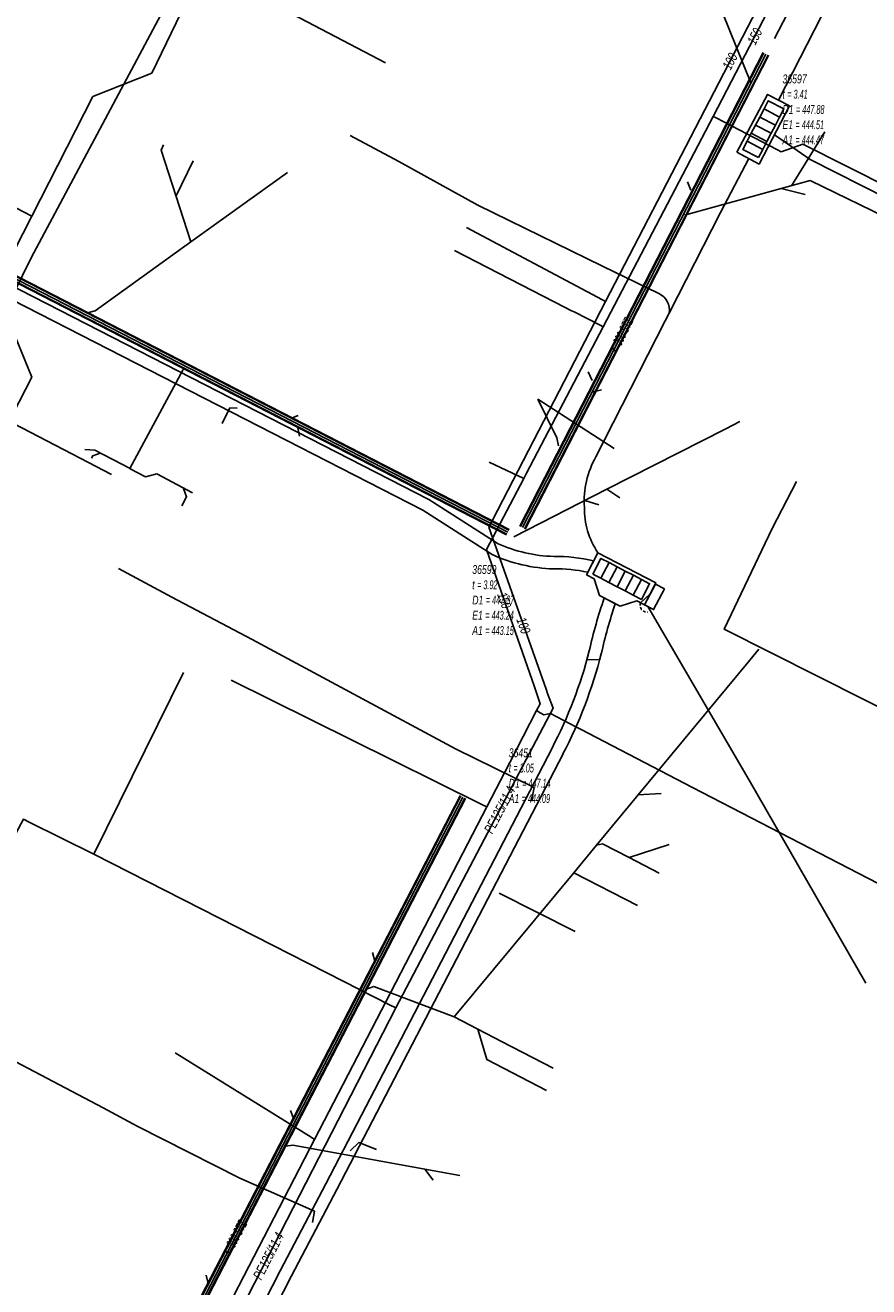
# Model space of a CAD drawing. Header units: metres. Extents: x 2695563 to 2696938, y 1260544 to 1262032.
# Tile 114 of 256: x 2696539 to 2696587, y 1260970 to 1261041. Entities that reach past the tile are written whole.
import ezdxf

# ---------------------------------------------------------------- set-up
doc = ezdxf.new("R2010")
doc.units = ezdxf.units.M
doc.linetypes.add('AUSGEZOGEN', pattern=[0])
doc.linetypes.add('STRICHLINIE2_S3', pattern=[0.25, 0.15, -0.1])
for name, color, linetype in [('AW_LK_ Haltung Text', 7, 'AUSGEZOGEN'), ('AW_LK_Haltung', 24, 'AUSGEZOGEN'), ('AW_LK_Normschacht Text', 24, 'AUSGEZOGEN'), ('EW_LK_Bauwerk_FL_Linie_Punkt', 1, 'AUSGEZOGEN'), ('EW_LK_Trasseabs', 1, 'AUSGEZOGEN'), ('EW_LK_Trasserand', 1, 'AUSGEZOGEN'), ('FM_LK_SW_TRASSEKANTE', 94, 'AUSGEZOGEN'), ('GA_LK_Leitung', 32, 'AUSGEZOGEN'), ('GA_LK_Leitung_Text', 32, 'AUSGEZOGEN'), ('TV_LK_LEITUNG', 92, 'AUSGEZOGEN'), ('WA_LK_Leitung', 171, 'AUSGEZOGEN'), ('WA_LK_Leitung_Text', 171, 'AUSGEZOGEN')]:
    doc.layers.add(name, color=color, linetype=linetype)
doc.styles.add('ARIAL', font='arial.ttf')
pattern_1 = [(0, (2703955, 1269100), (4050, 4050), [4050, -4050]), (90, (2703955, 1269100), (-4050, 4050), [4050, -4050])]
pattern_2 = [(0, (2708005, 1273150), (6075, 6075), [6075, -6075]), (90, (2708005, 1273150), (-6075, 6075), [6075, -6075])]

# ---------------------------------------------------------------- blocks, each defined once
blk = doc.blocks.new('COMPLEXOBJECT_1873')
at = {"layer": 'EW_LK_Trasserand', "color": 1, "linetype": 'AUSGEZOGEN', "transparency": 33554687}
blk.add_line((6570.17, 11010.706), (6570.503, 11011.347), dxfattribs=at)
for points in [[(6565.106, 11012.322), (6561.184, 11014.821), (6520.154, 11035.838), (6519.825, 11035.22)], [(6519.825, 11035.22), (6560.836, 11014.213), (6564.772, 11011.705)]]:
    blk.add_lwpolyline(points, dxfattribs=at)
for centre, radius, start, end in [((6568.489, 11019.821), 8.227, 245.7205, 268.2956), ((6568.489, 11019.825), 8.931, 245.40161, 268.3993), ((6568.401, 11002.716), 8.883, 76.30959, 91.01003), ((6568.396, 11002.667), 8.233, 77.55419, 91.08341)]:
    blk.add_arc(centre, radius, start, end, dxfattribs=at)
blk = doc.blocks.new('COMPLEXOBJECT_1874')
at = {"layer": 'EW_LK_Trasserand', "color": 1, "linetype": 'AUSGEZOGEN', "transparency": 33554687}
blk.add_line((6571.728, 11008.924), (6571.1, 11009.251), dxfattribs=at)
for points in [[(6568.148, 11000.759), (6555.364, 10976.116), (6552.788, 10971.232), (6542.966, 10951.999), (6540.278, 10946.811), (6532.886, 10932.542), (6533.508, 10932.221)], [(6533.508, 10932.221), (6540.9, 10946.489), (6543.588, 10951.679), (6553.41, 10970.91), (6555.984, 10975.792), (6568.77, 11000.437)]]:
    blk.add_lwpolyline(points, dxfattribs=at)
for centre, radius, start, end in [((6598.014, 11000.04), 28.447, 161.10661, 167.36737), ((6598.288, 10999.959), 28.032, 161.34778, 167.35119), ((6545.171, 11012.717), 25.903, 332.50593, 345.56706), ((6545.215, 11012.695), 26.553, 332.5063, 345.61145)]:
    blk.add_arc(centre, radius, start, end, dxfattribs=at)
blk = doc.blocks.new('COMPLEXOBJECT_2723')
at = {"layer": 'EW_LK_Trasseabs', "color": 1, "linetype": 'AUSGEZOGEN', "transparency": 33554687}
blk.add_line((6570.633, 11017.24), (6574.55, 11024.918), dxfattribs=at)
blk.add_arc((6575.11, 11014.715), 5.14, 150.57266, 183.59978, dxfattribs=at)
blk = doc.blocks.new('COMPLEXOBJECT_2724')
at = {"layer": 'EW_LK_Trasseabs', "color": 1, "linetype": 'AUSGEZOGEN', "transparency": 33554687}
blk.add_line((6574.183, 11026.468), (6571.005, 11028.025), dxfattribs=at)
blk.add_arc((6573.772, 11025.535), 1.019, 350.27706, 66.24403, dxfattribs=at)

msp = doc.modelspace()

# ---------------------------------------------------------------- hatches: boundary and pattern name
at = {"layer": 'EW_LK_Bauwerk_FL_Linie_Punkt', "lineweight": 18, "transparency": 33554687}
h = msp.add_hatch(dxfattribs=at)
h.set_pattern_fill('MUSTER', color=1, scale=4050, style=0, pattern_type=2)
h.set_pattern_definition(pattern_1)
h.paths.add_polyline_path([(2696579.574, 1261034.267), (2696580.834, 1261033.602), (2696582.556, 1261036.892), (2696581.309, 1261037.541)], flags=0)
h = msp.add_hatch(dxfattribs=at)
h.set_pattern_fill('MUSTER', color=1, scale=4050, style=0, pattern_type=2)
h.set_pattern_definition(pattern_1)
h.paths.add_polyline_path([(2696571.065, 1261010.372), (2696571.506, 1261010.143), (2696571.804, 1261009.199), (2696572.964, 1261008.596), (2696573.908, 1261008.895), (2696574.348, 1261008.666), (2696574.994, 1261009.908), (2696571.711, 1261011.614)], flags=0)
h = msp.add_hatch(dxfattribs=at)
h.set_pattern_fill('MUSTER', color=1, scale=2025, style=0, pattern_type=2)
h.set_pattern_definition([(0, (2699905, 1265050), (2025, 2025), [2025, -2025]), (90, (2699905, 1265050), (-2025, 2025), [2025, -2025])])
h.paths.add_polyline_path([(2696575.488, 1261009.575), (2696574.973, 1261009.851), (2696574.344, 1261008.676), (2696574.859, 1261008.4)], flags=0)
at = {"layer": 'EW_LK_Trasserand', "lineweight": 18, "transparency": 33554687}
h = msp.add_hatch(dxfattribs=at)
h.set_pattern_fill('MUSTER', color=1, scale=6075, style=0, pattern_type=2)
h.set_pattern_definition(pattern_2)
h.paths.add_polyline_path([(2696520.795, 1261035.03), (2696561.806, 1261014.023), (2696565.742, 1261011.515), (2696565.847, 1261011.468), (2696565.954, 1261011.421), (2696566.06, 1261011.377), (2696566.167, 1261011.333), (2696566.275, 1261011.292), (2696566.383, 1261011.251), (2696566.492, 1261011.212), (2696566.602, 1261011.174), (2696566.711, 1261011.138), (2696566.822, 1261011.103), (2696566.932, 1261011.07), (2696567.043, 1261011.038), (2696567.155, 1261011.007), (2696567.267, 1261010.978), (2696567.379, 1261010.95), (2696567.492, 1261010.924), (2696567.605, 1261010.899), (2696567.718, 1261010.876), (2696567.832, 1261010.854), (2696567.945, 1261010.834), (2696568.059, 1261010.815), (2696568.174, 1261010.798), (2696568.288, 1261010.782), (2696568.403, 1261010.767), (2696568.518, 1261010.754), (2696568.633, 1261010.743), (2696568.748, 1261010.733), (2696568.864, 1261010.724), (2696568.979, 1261010.717), (2696569.094, 1261010.712), (2696569.21, 1261010.708), (2696569.273, 1261010.709), (2696569.335, 1261010.709), (2696569.398, 1261010.709), (2696569.461, 1261010.709), (2696569.524, 1261010.708), (2696569.586, 1261010.707), (2696569.649, 1261010.705), (2696569.712, 1261010.702), (2696569.774, 1261010.699), (2696569.837, 1261010.696), (2696569.899, 1261010.692), (2696569.962, 1261010.688), (2696570.025, 1261010.683), (2696570.087, 1261010.678), (2696570.149, 1261010.672), (2696570.212, 1261010.666), (2696570.274, 1261010.659), (2696570.337, 1261010.652), (2696570.399, 1261010.644), (2696570.461, 1261010.636), (2696570.523, 1261010.628), (2696570.585, 1261010.619), (2696570.647, 1261010.609), (2696570.709, 1261010.599), (2696570.771, 1261010.589), (2696570.833, 1261010.578), (2696570.894, 1261010.566), (2696570.956, 1261010.554), (2696571.017, 1261010.542), (2696571.079, 1261010.529), (2696571.14, 1261010.516), (2696571.473, 1261011.157), (2696571.401, 1261011.174), (2696571.33, 1261011.191), (2696571.258, 1261011.207), (2696571.186, 1261011.222), (2696571.114, 1261011.237), (2696571.042, 1261011.251), (2696570.97, 1261011.264), (2696570.897, 1261011.277), (2696570.825, 1261011.29), (2696570.752, 1261011.301), (2696570.68, 1261011.312), (2696570.607, 1261011.323), (2696570.534, 1261011.333), (2696570.461, 1261011.342), (2696570.388, 1261011.351), (2696570.315, 1261011.359), (2696570.242, 1261011.367), (2696570.169, 1261011.373), (2696570.095, 1261011.38), (2696570.022, 1261011.385), (2696569.949, 1261011.391), (2696569.875, 1261011.395), (2696569.802, 1261011.399), (2696569.729, 1261011.402), (2696569.655, 1261011.405), (2696569.582, 1261011.407), (2696569.508, 1261011.408), (2696569.435, 1261011.409), (2696569.361, 1261011.409), (2696569.288, 1261011.409), (2696569.214, 1261011.408), (2696569.11, 1261011.412), (2696569.005, 1261011.417), (2696568.901, 1261011.423), (2696568.796, 1261011.431), (2696568.692, 1261011.44), (2696568.588, 1261011.451), (2696568.484, 1261011.462), (2696568.381, 1261011.475), (2696568.277, 1261011.49), (2696568.174, 1261011.505), (2696568.07, 1261011.522), (2696567.968, 1261011.541), (2696567.865, 1261011.56), (2696567.762, 1261011.581), (2696567.66, 1261011.603), (2696567.558, 1261011.627), (2696567.457, 1261011.652), (2696567.355, 1261011.678), (2696567.255, 1261011.705), (2696567.154, 1261011.734), (2696567.054, 1261011.764), (2696566.954, 1261011.795), (2696566.855, 1261011.827), (2696566.756, 1261011.861), (2696566.657, 1261011.896), (2696566.559, 1261011.932), (2696566.461, 1261011.97), (2696566.364, 1261012.009), (2696566.268, 1261012.048), (2696566.172, 1261012.09), (2696566.076, 1261012.132), (2696562.154, 1261014.631), (2696521.124, 1261035.648)], flags=0)
h = msp.add_hatch(dxfattribs=at)
h.set_pattern_fill('MUSTER', color=1, scale=6075, style=0, pattern_type=2)
h.set_pattern_definition(pattern_2)
h.paths.add_polyline_path([(2696534.478, 1260932.031), (2696541.87, 1260946.299), (2696544.558, 1260951.489), (2696554.38, 1260970.72), (2696556.954, 1260975.602), (2696569.74, 1261000.247), (2696569.83, 1261000.421), (2696569.918, 1261000.596), (2696570.006, 1261000.771), (2696570.091, 1261000.947), (2696570.176, 1261001.124), (2696570.259, 1261001.301), (2696570.341, 1261001.479), (2696570.422, 1261001.658), (2696570.502, 1261001.837), (2696570.58, 1261002.017), (2696570.656, 1261002.197), (2696570.732, 1261002.378), (2696570.806, 1261002.559), (2696570.878, 1261002.741), (2696570.95, 1261002.924), (2696571.02, 1261003.107), (2696571.089, 1261003.29), (2696571.156, 1261003.474), (2696571.222, 1261003.659), (2696571.286, 1261003.843), (2696571.35, 1261004.029), (2696571.411, 1261004.215), (2696571.472, 1261004.401), (2696571.531, 1261004.588), (2696571.589, 1261004.775), (2696571.645, 1261004.963), (2696571.7, 1261005.151), (2696571.754, 1261005.339), (2696571.806, 1261005.528), (2696571.857, 1261005.717), (2696571.906, 1261005.907), (2696571.927, 1261005.999), (2696571.948, 1261006.092), (2696571.97, 1261006.184), (2696571.991, 1261006.276), (2696572.014, 1261006.368), (2696572.036, 1261006.46), (2696572.059, 1261006.552), (2696572.082, 1261006.644), (2696572.105, 1261006.736), (2696572.129, 1261006.828), (2696572.153, 1261006.919), (2696572.177, 1261007.011), (2696572.202, 1261007.103), (2696572.227, 1261007.194), (2696572.252, 1261007.285), (2696572.278, 1261007.376), (2696572.304, 1261007.468), (2696572.33, 1261007.559), (2696572.356, 1261007.65), (2696572.383, 1261007.741), (2696572.41, 1261007.831), (2696572.438, 1261007.922), (2696572.465, 1261008.013), (2696572.493, 1261008.103), (2696572.522, 1261008.194), (2696572.55, 1261008.284), (2696572.579, 1261008.374), (2696572.608, 1261008.464), (2696572.638, 1261008.554), (2696572.668, 1261008.644), (2696572.698, 1261008.734), (2696572.07, 1261009.061), (2696572.038, 1261008.966), (2696572.006, 1261008.871), (2696571.974, 1261008.776), (2696571.943, 1261008.681), (2696571.912, 1261008.585), (2696571.881, 1261008.49), (2696571.851, 1261008.394), (2696571.821, 1261008.298), (2696571.791, 1261008.203), (2696571.762, 1261008.107), (2696571.733, 1261008.011), (2696571.705, 1261007.915), (2696571.676, 1261007.818), (2696571.648, 1261007.722), (2696571.621, 1261007.626), (2696571.594, 1261007.529), (2696571.567, 1261007.433), (2696571.54, 1261007.336), (2696571.514, 1261007.239), (2696571.488, 1261007.142), (2696571.462, 1261007.045), (2696571.437, 1261006.948), (2696571.412, 1261006.851), (2696571.388, 1261006.754), (2696571.364, 1261006.657), (2696571.34, 1261006.559), (2696571.316, 1261006.462), (2696571.293, 1261006.364), (2696571.271, 1261006.267), (2696571.248, 1261006.169), (2696571.226, 1261006.071), (2696571.178, 1261005.887), (2696571.128, 1261005.703), (2696571.077, 1261005.519), (2696571.025, 1261005.336), (2696570.972, 1261005.153), (2696570.917, 1261004.971), (2696570.861, 1261004.789), (2696570.803, 1261004.607), (2696570.744, 1261004.426), (2696570.684, 1261004.245), (2696570.622, 1261004.065), (2696570.559, 1261003.885), (2696570.495, 1261003.706), (2696570.43, 1261003.527), (2696570.363, 1261003.349), (2696570.295, 1261003.171), (2696570.225, 1261002.994), (2696570.155, 1261002.817), (2696570.082, 1261002.64), (2696570.009, 1261002.465), (2696569.934, 1261002.289), (2696569.859, 1261002.115), (2696569.781, 1261001.941), (2696569.703, 1261001.767), (2696569.623, 1261001.594), (2696569.542, 1261001.422), (2696569.46, 1261001.25), (2696569.376, 1261001.079), (2696569.291, 1261000.908), (2696569.205, 1261000.738), (2696569.118, 1261000.569), (2696556.334, 1260975.926), (2696553.758, 1260971.042), (2696543.936, 1260951.809), (2696541.248, 1260946.621), (2696533.856, 1260932.352)], flags=0)

# ---------------------------------------------------------------- linework, layer by layer
at = {"layer": 'AW_LK_Haltung', "color": 24, "linetype": 'AUSGEZOGEN', "transparency": 33554687}
for p, q in [((2696611.98, 1261099.473), (2696581.695, 1261040.694)), ((2696584.549, 1261035.428), (2696582.657, 1261032.376)), ((2696548.827, 1261033.788), (2696547.836, 1261031.774)), ((2696554.15, 1261033.122), (2696548.695, 1261029.198)), ((2696583.717, 1261032.668), (2696576.61, 1261030.71)), ((2696576.775, 1261032.597), (2696576.964, 1261032.116)), ((2696583.434, 1261031.883), (2696582.079, 1261032.217)), ((2696545.247, 1261016.383), (2696548.252, 1261021.989)), ((2696571.17, 1261021.85), (2696571.393, 1261021.368)), ((2696571.919, 1261020.83), (2696571.385, 1261020.698)), ((2696572.625, 1261017.508), (2696568.318, 1261020.297)), ((2696554.76, 1261019.379), (2696554.332, 1261019.214)), ((2696579.733, 1261019.034), (2696578.94, 1261018.63)), ((2696554.843, 1261018.22), (2696554.738, 1261018.682)), ((2696572.96, 1261014.72), (2696572.224, 1261015.205)), ((2696571.772, 1261014.324), (2696570.977, 1261014.569)), ((2696580.819, 1261006.158), (2696580.309, 1261005.542)), ((2696575.297, 1260998.006), (2696573.991, 1260997.92)), ((2696575.739, 1260995.125), (2696573.491, 1260994.374)), ((2696570.348, 1260993.525), (2696563.589, 1260985.37)), ((2696573.944, 1260991.662), (2696570.348, 1260993.525)), ((2696558.965, 1260989.012), (2696559.093, 1260988.521)), ((2696569.183, 1260982.472), (2696566.297, 1260983.967)), ((2696554.333, 1260980.077), (2696554.498, 1260979.624)), ((2696562.401, 1260976.138), (2696561.934, 1260976.749)), ((2696549.564, 1260970.761), (2696549.68, 1260970.298))]:
    msp.add_line(p, q, dxfattribs=at)
at = {"layer": 'AW_LK_Haltung', "color": 255, "transparency": 33554687}
for p, q in [((2696566.618, 1261012.777), (2696511.767, 1261041.016)), ((2696581.22, 1261039.824), (2696567.445, 1261013.038)), ((2696564.07, 1260997.802), (2696558.59, 1260987.2)), ((2696558.59, 1260987.2), (2696539.513, 1260950.329))]:
    msp.add_line(p, q, dxfattribs=at)
at = {"layer": 'AW_LK_Haltung', "linetype": 'AUSGEZOGEN', "transparency": 33554687}
for p, q in [((2696566.678, 1261012.893), (2696511.827, 1261041.132)), ((2696566.687, 1261012.91), (2696511.836, 1261041.149)), ((2696566.696, 1261012.928), (2696511.845, 1261041.167)), ((2696566.54, 1261012.626), (2696511.689, 1261040.865)), ((2696566.549, 1261012.644), (2696511.698, 1261040.882)), ((2696566.558, 1261012.661), (2696511.708, 1261040.9)), ((2696581.069, 1261039.902), (2696567.294, 1261013.116)), ((2696581.087, 1261039.893), (2696567.312, 1261013.107)), ((2696581.104, 1261039.884), (2696567.329, 1261013.098)), ((2696581.336, 1261039.764), (2696567.561, 1261012.978)), ((2696581.353, 1261039.755), (2696567.578, 1261012.969)), ((2696581.371, 1261039.746), (2696567.596, 1261012.96)), ((2696563.919, 1260997.88), (2696558.439, 1260987.278)), ((2696563.937, 1260997.871), (2696558.457, 1260987.269)), ((2696563.954, 1260997.862), (2696558.474, 1260987.26)), ((2696564.186, 1260997.742), (2696558.706, 1260987.14)), ((2696564.203, 1260997.733), (2696558.723, 1260987.131)), ((2696564.221, 1260997.724), (2696558.741, 1260987.122)), ((2696558.439, 1260987.278), (2696539.362, 1260950.407)), ((2696558.457, 1260987.269), (2696539.38, 1260950.398)), ((2696558.474, 1260987.26), (2696539.397, 1260950.389)), ((2696558.706, 1260987.14), (2696539.629, 1260950.269)), ((2696558.723, 1260987.131), (2696539.646, 1260950.26)), ((2696558.741, 1260987.122), (2696539.664, 1260950.251))]:
    msp.add_line(p, q, dxfattribs=at)
at = {"layer": 'AW_LK_Haltung', "color": 24, "linetype": 'AUSGEZOGEN', "transparency": 33554687}
for points in [[(2696574.699, 1261052.278), (2696575.186, 1261051.057), (2696580.357, 1261038.203)], [(2696547.146, 1261034.685), (2696547.007, 1261034.382), (2696548.695, 1261029.198)], [(2696608.342, 1261020.746), (2696594.994, 1261027.19), (2696583.717, 1261032.668)], [(2696548.695, 1261029.198), (2696543.286, 1261025.307), (2696542.781, 1261025.173)], [(2696536.338, 1261013.774), (2696536.065, 1261014.497), (2696539.698, 1261021.553), (2696538.353, 1261024.832)], [(2696568.318, 1261020.297), (2696569.396, 1261018.113), (2696569.48, 1261017.67)], [(2696578.94, 1261018.63), (2696572.224, 1261015.205), (2696566.968, 1261012.525)], [(2696542.697, 1261017.455), (2696543.257, 1261017.418), (2696545.262, 1261016.376)], [(2696543.082, 1261016.959), (2696543.145, 1261017.102), (2696543.573, 1261017.257)], [(2696548.778, 1261015.011), (2696546.767, 1261016.079), (2696546.125, 1261015.907), (2696545.264, 1261016.362)], [(2696548.189, 1261014.272), (2696548.454, 1261014.785), (2696548.284, 1261015.26)], [(2696580.309, 1261005.542), (2696573.991, 1260997.92), (2696571.635, 1260995.077), (2696570.348, 1260993.525)], [(2696575.178, 1260993.5), (2696573.491, 1260994.374), (2696571.982, 1260995.156), (2696571.635, 1260995.077)], [(2696563.582, 1260985.374), (2696559.048, 1260987.09), (2696558.626, 1260986.945)], [(2696566.297, 1260983.967), (2696564.921, 1260984.68), (2696563.589, 1260985.37)], [(2696568.807, 1260981.203), (2696565.433, 1260982.951), (2696564.921, 1260984.68)], [(2696563.898, 1260976.392), (2696554.453, 1260978.112), (2696554.037, 1260978.065)]]:
    msp.add_lwpolyline(points, dxfattribs=at)
at = {"layer": 'EW_LK_Bauwerk_FL_Linie_Punkt', "color": 1, "linetype": 'AUSGEZOGEN', "transparency": 33554687}
for points in [[(2696579.574, 1261034.267), (2696580.834, 1261033.602), (2696582.556, 1261036.892), (2696581.309, 1261037.541), (2696579.574, 1261034.267)], [(2696581.754, 1261035.799), (2696581.993, 1261036.257), (2696581.108, 1261036.721), (2696580.868, 1261036.262), (2696581.754, 1261035.799)], [(2696581.993, 1261036.257), (2696582.234, 1261036.715), (2696581.347, 1261037.178), (2696581.108, 1261036.721), (2696581.993, 1261036.257)], [(2696581.515, 1261035.341), (2696581.754, 1261035.799), (2696580.868, 1261036.262), (2696580.628, 1261035.805), (2696581.515, 1261035.341)], [(2696581.035, 1261034.425), (2696581.276, 1261034.883), (2696580.389, 1261035.347), (2696580.15, 1261034.889), (2696581.035, 1261034.425)], [(2696580.389, 1261035.347), (2696581.276, 1261034.883), (2696581.515, 1261035.341), (2696580.628, 1261035.805), (2696580.389, 1261035.347)], [(2696580.796, 1261033.967), (2696579.91, 1261034.432), (2696580.15, 1261034.889), (2696581.035, 1261034.425), (2696580.796, 1261033.967)], [(2696571.065, 1261010.372), (2696571.506, 1261010.143), (2696571.804, 1261009.199), (2696572.964, 1261008.596), (2696573.908, 1261008.895), (2696574.348, 1261008.666), (2696574.994, 1261009.908), (2696571.711, 1261011.614), (2696571.065, 1261010.372)], [(2696571.423, 1261010.411), (2696571.885, 1261011.298), (2696572.343, 1261011.06), (2696571.881, 1261010.173), (2696571.423, 1261010.411)], [(2696571.881, 1261010.173), (2696572.34, 1261009.934), (2696572.801, 1261010.822), (2696572.343, 1261011.06), (2696571.881, 1261010.173)], [(2696572.801, 1261010.822), (2696572.34, 1261009.934), (2696572.799, 1261009.696), (2696573.26, 1261010.584), (2696572.801, 1261010.822)], [(2696572.799, 1261009.696), (2696573.257, 1261009.458), (2696573.718, 1261010.345), (2696573.26, 1261010.584), (2696572.799, 1261009.696)], [(2696573.257, 1261009.458), (2696573.716, 1261009.22), (2696574.177, 1261010.107), (2696573.718, 1261010.345), (2696573.257, 1261009.458)], [(2696573.716, 1261009.22), (2696574.175, 1261008.981), (2696574.635, 1261009.869), (2696574.177, 1261010.107), (2696573.716, 1261009.22)], [(2696575.488, 1261009.575), (2696574.973, 1261009.851), (2696574.344, 1261008.676), (2696574.859, 1261008.4), (2696575.488, 1261009.575)]]:
    msp.add_lwpolyline(points, close=True, dxfattribs=at)
at = {"layer": 'EW_LK_Trasseabs', "color": 1, "linetype": 'AUSGEZOGEN', "transparency": 33554687}
for p, q in [((2696581.929, 1261037.219), (2696584.775, 1261042.773)), ((2696560.449, 1261033.738), (2696557.696, 1261035.209)), ((2696578.64, 1261030.866), (2696580.247, 1261033.912)), ((2696564.93, 1261031.285), (2696560.449, 1261033.738)), ((2696571.975, 1261027.835), (2696564.93, 1261031.285)), ((2696575.747, 1261025.173), (2696578.64, 1261030.866)), ((2696575.52, 1261024.728), (2696575.747, 1261025.173)), ((2696547.614, 1261009.111), (2696544.593, 1261010.719)), ((2696552.161, 1261006.715), (2696547.614, 1261009.111)), ((2696574.126, 1261008.781), (2696574.66, 1261009.267)), ((2696563.657, 1261000.534), (2696552.161, 1261006.715)), ((2696570.42, 1260990.191), (2696566.122, 1260992.372)), ((2696543.737, 1260980.227), (2696536.582, 1260983.995)), ((2696545.658, 1260979.182), (2696543.737, 1260980.227)), ((2696551.472, 1260976.239), (2696545.658, 1260979.182))]:
    msp.add_line(p, q, dxfattribs=at)
for points in [[(2696581.697, 1261035.25), (2696583.717, 1261033.864), (2696591.094, 1261030.121)], [(2696550.458, 1261018.937), (2696550.905, 1261019.81), (2696551.309, 1261019.793)], [(2696586.864, 1260987.276), (2696580.276, 1260998.761), (2696574.539, 1261008.571)], [(2696567.951, 1260997.56), (2696568.102, 1260998.342), (2696563.657, 1261000.534)], [(2696557.695, 1260977.791), (2696558.186, 1260978.258), (2696559.191, 1260977.878)], [(2696555.575, 1260973.736), (2696555.682, 1260974.376), (2696551.472, 1260976.239)]]:
    msp.add_lwpolyline(points, dxfattribs=at)
msp.add_arc((2696575.488, 1261014.13), 4.538, 179.0957, 213.67619, dxfattribs=at)
at = {"layer": 'EW_LK_Trasseabs', "color": 1, "linetype": 'STRICHLINIE2_S3', "transparency": 33554687}
msp.add_arc((2696574.488, 1261008.65), 0.385, 160.05231, 275.6206, dxfattribs=at)
at = {"layer": 'FM_LK_SW_TRASSEKANTE', "color": 94, "linetype": 'AUSGEZOGEN', "transparency": 33554687}
for points in [[(2696548.626, 1261045.133), (2696539.663, 1261028.303), (2696535.785, 1261020.422), (2696542.44, 1261016.963), (2696544.214, 1261016.041)], [(2696548.626, 1261045.133), (2696550.84, 1261043.972), (2696555.268, 1261041.65), (2696559.695, 1261039.327)], [(2696582.939, 1261015.653), (2696581.563, 1261012.986), (2696578.86, 1261007.29), (2696589.42, 1261001.98)]]:
    msp.add_lwpolyline(points, dxfattribs=at)
at = {"layer": 'GA_LK_Leitung', "color": 32, "linetype": 'AUSGEZOGEN', "transparency": 33554687}
for p, q in [((2696565.76, 1261013.465), (2696565.551, 1261013.061)), ((2696565.551, 1261013.061), (2696568.782, 1261003.901)), ((2696543.202, 1260994.574), (2696548.273, 1261004.848)), ((2696568.872, 1261003.657), (2696568.782, 1261003.901)), ((2696559.931, 1260986.057), (2696557.346, 1260987.373)), ((2696560.287, 1260985.876), (2696559.931, 1260986.057))]:
    msp.add_line(p, q, dxfattribs=at)
for points in [[(2696591.979, 1261064.142), (2696583.643, 1261048.038), (2696572.15, 1261025.819), (2696565.76, 1261013.465)], [(2696572.15, 1261025.819), (2696571.973, 1261025.913), (2696564.273, 1261030.014)], [(2696560.287, 1260985.876), (2696567.463, 1260999.574), (2696569.177, 1261002.833), (2696568.872, 1261003.657)], [(2696539.543, 1260996.382), (2696539.222, 1260996.546), (2696535.85, 1260990.294)], [(2696557.346, 1260987.373), (2696543.202, 1260994.574), (2696539.543, 1260996.382)], [(2696530.163, 1260927.422), (2696536.303, 1260939.208), (2696560.287, 1260985.876)]]:
    msp.add_lwpolyline(points, dxfattribs=at)
at = {"layer": 'TV_LK_LEITUNG', "color": 92, "linetype": 'AUSGEZOGEN', "transparency": 33554687}
msp.add_line((2696531.918, 1261015.438), (2696539.694, 1261030.654), dxfattribs=at)
for points in [[(2696539.694, 1261030.654), (2696543.152, 1261037.421), (2696546.479, 1261038.74), (2696549.502, 1261045.007)], [(2696523.741, 1261040.56), (2696523.104, 1261039.294), (2696539.694, 1261030.654)]]:
    msp.add_lwpolyline(points, dxfattribs=at)
at = {"layer": 'WA_LK_Leitung', "color": 7, "linetype": 'AUSGEZOGEN', "transparency": 33554687}
for p, q in [((2696581.88, 1261034.405), (2696582.08, 1261034.301)), ((2696567.519, 1261015.812), (2696565.566, 1261016.736)), ((2696567.681, 1261016.122), (2696567.519, 1261015.812)), ((2696567.519, 1261015.812), (2696565.421, 1261011.799)), ((2696565.421, 1261011.799), (2696568.127, 1261004.044)), ((2696560.061, 1260999.908), (2696550.981, 1261004.41)), ((2696566.726, 1260999.758), (2696568.244, 1261002.689)), ((2696568.244, 1261002.689), (2696568.441, 1261002.571)), ((2696570.469, 1261001.771), (2696570.725, 1261001.637)), ((2696570.725, 1261001.637), (2696577.071, 1260998.345)), ((2696565.229, 1260997.345), (2696560.061, 1260999.908)), ((2696565.426, 1260997.247), (2696566.726, 1260999.758)), ((2696577.071, 1260998.345), (2696589.318, 1260992.005)), ((2696555.687, 1260978.443), (2696565.426, 1260997.247)), ((2696565.426, 1260997.247), (2696565.229, 1260997.345)), ((2696555.5, 1260978.559), (2696547.806, 1260983.335)), ((2696542.863, 1260953.683), (2696555.687, 1260978.443)), ((2696555.687, 1260978.443), (2696555.5, 1260978.559))]:
    msp.add_line(p, q, dxfattribs=at)
for points in [[(2696590.061, 1261059.392), (2696583.649, 1261046.741), (2696578.229, 1261036.298), (2696572.007, 1261024.397), (2696567.681, 1261016.122)], [(2696578.229, 1261036.298), (2696578.395, 1261036.212), (2696581.88, 1261034.405)], [(2696582.08, 1261034.301), (2696583.3, 1261034.735), (2696593.38, 1261029.647), (2696601.776, 1261025.196), (2696606.401, 1261023.038), (2696610.775, 1261021.889), (2696614.412, 1261021.672), (2696615.747, 1261022.064), (2696619.595, 1261023.741)], [(2696570.191, 1261025.327), (2696569.871, 1261025.491), (2696563.597, 1261028.705)], [(2696572.007, 1261024.397), (2696571.84, 1261024.482), (2696570.364, 1261025.238), (2696570.191, 1261025.327)], [(2696568.244, 1261002.689), (2696568.447, 1261003.08), (2696568.127, 1261004.044)], [(2696568.441, 1261002.571), (2696568.652, 1261002.445), (2696569.037, 1261002.519), (2696570.469, 1261001.771)]]:
    msp.add_lwpolyline(points, dxfattribs=at)

# ---------------------------------------------------------------- block references
at = {"layer": 'EW_LK_Trasseabs', "color": 1, "linetype": 'AUSGEZOGEN', "lineweight": -3, "transparency": 33554687}
for name in ['COMPLEXOBJECT_2724', 'COMPLEXOBJECT_2723']:
    msp.add_blockref(name, (2690000.97, 1249999.81), dxfattribs=at)
at = {"layer": 'EW_LK_Trasserand', "color": 1, "linetype": 'AUSGEZOGEN', "lineweight": -3, "transparency": 33554687}
for name in ['COMPLEXOBJECT_1873', 'COMPLEXOBJECT_1874']:
    msp.add_blockref(name, (2690000.97, 1249999.81), dxfattribs=at)

# ---------------------------------------------------------------- texts
at = {"layer": 'AW_LK_ Haltung Text', "color": 24, "transparency": 33554687, "char_height": 0.55705, "width": 2.75543, "attachment_point": 5, "style": 'ARIAL'}
for insert, rotation in [((2696573.033, 1261023.916), 64.0017), ((2696551.176, 1260972.884), 62.1882)]:
    msp.add_mtext('\\A1;{\\fArial|i1|b0;\\H0.557054;\\W0.700000;\\C24;< \\W0.490000;300 STZ}\\P', dxfattribs=dict(at, insert=insert, rotation=rotation))
at = {"layer": 'AW_LK_Normschacht Text', "color": 24, "transparency": 33554687, "char_height": 0.50641, "attachment_point": 1, "line_spacing_factor": 1.024096, "style": 'ARIAL'}
for s, insert, width in [('\\A1;{\\fArial|i1|b0;\\H0.506413;\\W0.696409;\\C24;36597}\\P{\\fArial|i1|b0;\\H0.505000;\\W0.696409;\\C24;t \\W0.487486;= 3.41}\\P{\\fArial|i1|b0;\\H0.505000;\\W0.696409;\\C24;D1 \\W0.487486;= 447.88}\\P{\\fArial|i1|b0;\\H0.505000;\\W0.696409;\\C24;E1 \\W0.487486;= 444.51}\\P{\\fArial|i1|b0;\\H0.505000;\\W0.696409;\\C24;A1 \\W0.487486;= 444.47}\\P', (2696582.151, 1261038.669), 2.84586), ('\\A1;{\\fArial|i1|b0;\\H0.506413;\\W0.697091;\\C24;36599}\\P{\\fArial|i1|b0;\\H0.505000;\\W0.697091;\\C24;t \\W0.487964;= 3.92}\\P{\\fArial|i1|b0;\\H0.505000;\\W0.697091;\\C24;D1 \\W0.487964;= 447.07}\\P{\\fArial|i1|b0;\\H0.505000;\\W0.697091;\\C24;E1 \\W0.487964;= 443.24}\\P{\\fArial|i1|b0;\\H0.505000;\\W0.697091;\\C24;A1 \\W0.487964;= 443.15}\\P', (2696564.606, 1261010.924), 2.84864), ('\\A1;{\\fArial|i1|b0;\\H0.506413;\\W0.693818;\\C24;36451}\\P{\\fArial|i1|b0;\\H0.505000;\\W0.693818;\\C24;t \\W0.485673;= 3.05}\\P{\\fArial|i1|b0;\\H0.505000;\\W0.693818;\\C24;D1 \\W0.485673;= 447.14}\\P{\\fArial|i1|b0;\\H0.505000;\\W0.693818;\\C24;A1 \\W0.485673;= 444.09}\\P', (2696566.669, 1261000.561), 2.83184)]:
    msp.add_mtext(s, dxfattribs=dict(at, insert=insert, width=width))
at = {"layer": 'GA_LK_Leitung_Text', "color": 32, "transparency": 33554687, "char_height": 0.55825, "attachment_point": 5, "style": 'ARIAL'}
for s, insert, width, rotation in [('\\A1;{\\fArial|i1|b0;\\H0.558250;\\W0.700000;\\C32;100}\\P', (2696579.187, 1261039.411), 1.10806, 62.6499), ('\\A1;{\\fArial|i1|b0;\\H0.558250;\\W0.700000;\\C32;100}\\P', (2696567.506, 1261007.501), 1.10806, 289.4292), ('\\A1;{\\fArial|i1|b0;\\H0.558250;\\W0.700000;\\C32;PE125/11.4}\\P', (2696566.161, 1260997.076), 3.05572, 62.3511), ('\\A1;{\\fArial|i1|b0;\\H0.558250;\\W0.700000;\\C32;PE125/11.4}\\P', (2696553.084, 1260971.847), 3.05572, 62.8002)]:
    msp.add_mtext(s, dxfattribs=dict(at, insert=insert, width=width, rotation=rotation))
at = {"layer": 'WA_LK_Leitung_Text', "color": 7, "transparency": 33554687, "char_height": 0.55426, "width": 1.10014, "attachment_point": 5, "style": 'ARIAL'}
for insert, rotation in [((2696580.583, 1261040.822), 62.5707), ((2696566.418, 1261008.926), 289.2357)]:
    msp.add_mtext('\\A1;{\\fArial|i1|b0;\\H0.554263;\\W0.700000;\\C7;150}\\P', dxfattribs=dict(at, insert=insert, rotation=rotation))

doc.saveas('drawing.dxf')
